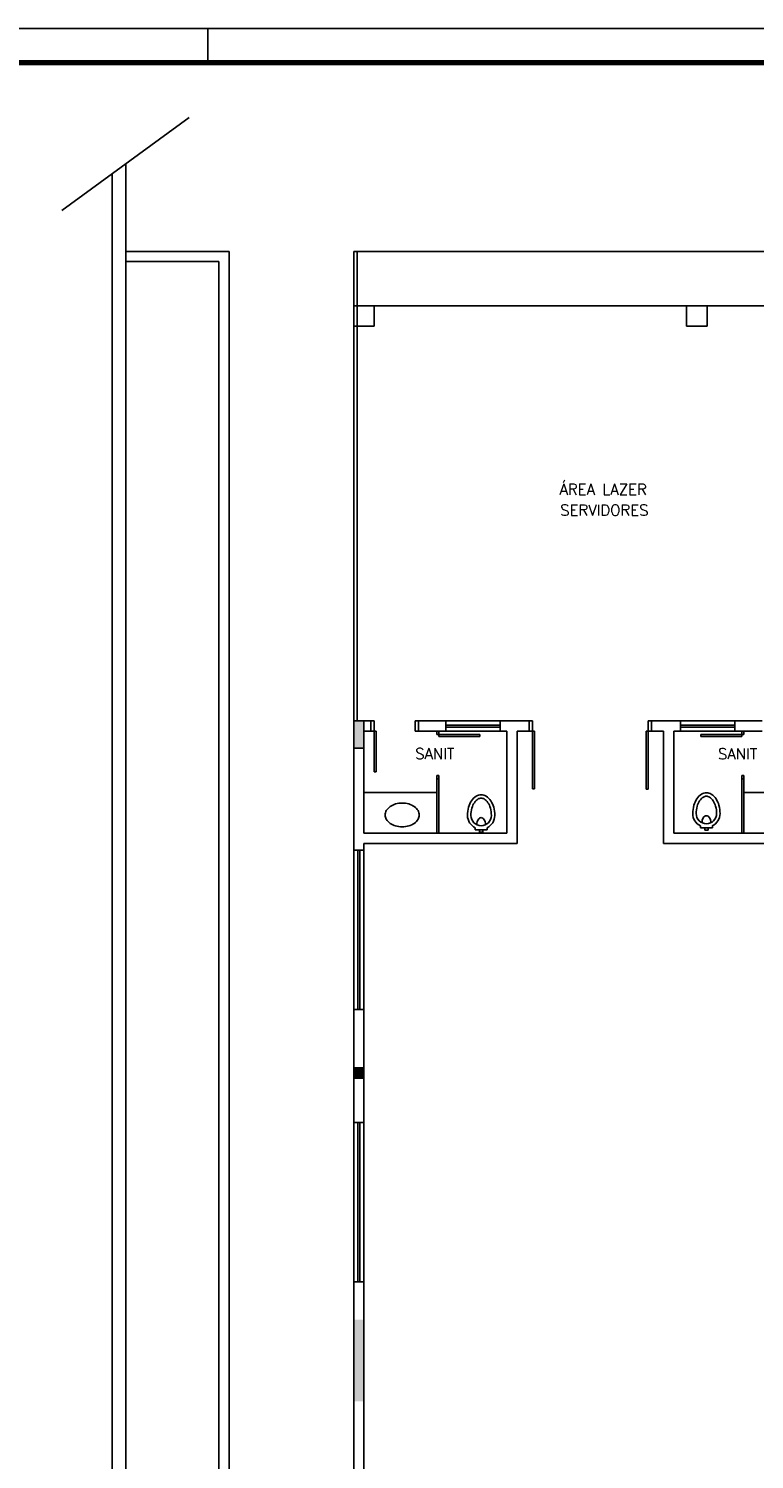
# Model space of a CAD drawing. Extents: x -13.5 to 60.2, y -0.1 to 41.9.
# Tile 41 of 57: x 3.6 to 14.3, y 20.9 to 41.9. Entities that reach past the tile are written whole.
import ezdxf

# ---------------------------------------------------------------- set-up
doc = ezdxf.new("R2010")
doc.units = 0
doc.header["$MEASUREMENT"] = 0
doc.layers.add('PAREDES', color=8, linetype='Continuous')
doc.layers.add('PRANCHA', color=8, linetype='Continuous')
doc.styles.add('50-30', font='romans.shx', dxfattribs={"height": 0.16})

# ---------------------------------------------------------------- blocks, each defined once
blk = doc.blocks.new('1-50 A0 FGR')
at = {"layer": 'PRANCHA'}
for p, q in [((3692.67, 59.449), (3632.52, 59.449)), ((3638.721, 58.949), (3638.721, 59.449))]:
    blk.add_line(p, q, dxfattribs=at)
at = {"layer": 'PRANCHA', "const_width": 0.075}
blk.add_lwpolyline([(3633.77, 58.949), (3633.77, 17.949), (3692.17, 17.949), (3692.17, 58.949), (3633.77, 58.949)], dxfattribs=at)
blk = doc.blocks.new('ENTORNO')
at = {"layer": 'PAREDES'}
for points in [[(93.509, -4.259), (93.359, -4.259), (93.359, -4.659), (93.509, -4.659)], [(93.359, -9.509), (93.509, -9.509), (93.509, -9.359), (93.359, -9.359)], [(93.509, -13.059), (93.359, -13.059), (93.359, -14.259), (93.509, -14.259)]]:
    blk.add_hatch(color=256, dxfattribs=at).paths.add_polyline_path(points)
for p, q in [((89.072, 3.241), (90.943, 4.611)), ((90.009, -32.586), (90.009, 3.927)), ((89.809, -32.702), (89.809, 3.781)), ((90.009, 2.641), (91.528, 2.641)), ((91.528, -24.909), (91.528, 2.641)), ((93.359, 2.641), (132.809, 2.641)), ((93.359, 2.641), (93.359, -4.259)), ((93.409, 2.641), (93.409, -4.259)), ((90.009, 2.491), (91.378, 2.491)), ((91.378, -25.059), (91.378, 2.491)), ((93.359, 1.841), (100.159, 1.841)), ((93.359, 1.841), (93.659, 1.841)), ((93.659, 1.841), (93.659, 1.541)), ((98.249, 1.841), (98.549, 1.841)), ((98.249, 1.841), (98.249, 1.541)), ((98.549, 1.841), (98.549, 1.541)), ((93.359, 1.541), (93.659, 1.541)), ((98.249, 1.541), (98.549, 1.541)), ((93.359, -6.159), (93.359, -4.259)), ((93.359, -4.259), (93.609, -4.259)), ((93.509, -5.909), (93.509, -4.259)), ((93.509, -4.409), (93.609, -4.409)), ((93.609, -4.409), (93.609, -4.259)), ((93.609, -4.259), (93.659, -4.259)), ((93.609, -4.409), (93.659, -4.409)), ((93.659, -4.409), (93.659, -4.259)), ((93.659, -4.409), (93.689, -4.409)), ((93.659, -4.409), (93.659, -5.009)), ((93.689, -4.409), (93.689, -4.409)), ((93.689, -4.409), (93.689, -5.009)), ((94.259, -4.409), (94.259, -4.259)), ((94.309, -4.259), (94.259, -4.259)), ((94.309, -4.409), (94.259, -4.409)), ((94.309, -4.409), (94.309, -4.259)), ((94.309, -4.259), (94.709, -4.259)), ((94.309, -4.409), (94.709, -4.409)), ((94.579, -4.409), (94.579, -4.459)), ((94.609, -4.409), (94.609, -4.459)), ((94.709, -4.409), (94.709, -4.259)), ((94.709, -4.259), (95.509, -4.259)), ((94.709, -4.319), (95.509, -4.319)), ((95.509, -4.349), (94.709, -4.349)), ((95.509, -4.409), (94.709, -4.409)), ((95.509, -4.259), (95.934, -4.259)), ((95.509, -4.409), (95.509, -4.259)), ((95.509, -4.409), (95.609, -4.409)), ((95.609, -5.909), (95.609, -4.409)), ((95.759, -6.059), (95.759, -4.409)), ((95.759, -4.409), (95.934, -4.409)), ((95.934, -4.409), (95.934, -4.259)), ((95.934, -4.259), (95.984, -4.259)), ((95.934, -4.409), (95.984, -4.409)), ((95.984, -4.409), (95.984, -4.259)), ((95.984, -4.409), (96.014, -4.409)), ((95.984, -4.409), (95.984, -5.259)), ((96.014, -4.409), (96.014, -5.259)), ((97.654, -4.41), (97.684, -4.41)), ((97.654, -4.41), (97.654, -5.26)), ((97.684, -4.409), (97.684, -4.259)), ((97.734, -4.259), (97.684, -4.259)), ((97.734, -4.409), (97.684, -4.409)), ((97.684, -4.41), (97.684, -5.26)), ((97.734, -4.409), (97.734, -4.259)), ((97.734, -4.259), (98.159, -4.259)), ((97.734, -4.409), (97.909, -4.409)), ((97.909, -6.059), (97.909, -4.409)), ((98.059, -5.909), (98.059, -4.409)), ((98.059, -4.409), (98.159, -4.409)), ((98.159, -4.409), (98.159, -4.259)), ((98.159, -4.259), (98.959, -4.259)), ((98.159, -4.319), (98.959, -4.319)), ((98.159, -4.349), (98.959, -4.349)), ((98.159, -4.409), (98.959, -4.409)), ((98.959, -4.409), (98.959, -4.259)), ((98.959, -4.259), (99.359, -4.259)), ((98.959, -4.409), (99.359, -4.409)), ((99.059, -4.409), (99.059, -4.459)), ((99.089, -4.409), (99.089, -4.459)), ((94.609, -4.459), (94.579, -4.459)), ((94.609, -4.459), (95.209, -4.459)), ((94.609, -4.459), (94.609, -4.489)), ((94.609, -4.489), (95.209, -4.489)), ((94.609, -4.489), (94.609, -4.489)), ((95.209, -4.459), (95.209, -4.489)), ((99.059, -4.459), (98.459, -4.459)), ((98.459, -4.459), (98.459, -4.489)), ((99.059, -4.489), (98.459, -4.489)), ((99.059, -4.459), (99.059, -4.489)), ((99.059, -4.459), (99.089, -4.459)), ((99.059, -4.489), (99.059, -4.489)), ((93.359, -4.659), (93.509, -4.659)), ((93.659, -5.009), (93.689, -5.009)), ((94.609, -5.059), (94.579, -5.059)), ((94.579, -5.059), (94.579, -5.109)), ((94.579, -5.909), (94.579, -5.109)), ((94.579, -5.109), (94.609, -5.109)), ((94.609, -5.059), (94.609, -5.109)), ((94.609, -5.909), (94.609, -5.109)), ((99.059, -5.059), (99.059, -5.109)), ((99.059, -5.059), (99.089, -5.059)), ((99.059, -5.909), (99.059, -5.109)), ((99.059, -5.109), (99.089, -5.109)), ((99.089, -5.059), (99.089, -5.109)), ((99.089, -5.909), (99.089, -5.109)), ((93.509, -5.309), (94.579, -5.309)), ((95.984, -5.259), (96.014, -5.259)), ((97.654, -5.26), (97.684, -5.26)), ((99.089, -5.309), (100.159, -5.309)), ((95.143, -5.828), (95.143, -5.858)), ((95.143, -5.858), (95.317, -5.858)), ((95.205, -5.858), (95.205, -5.893)), ((95.255, -5.858), (95.255, -5.893)), ((95.317, -5.828), (95.317, -5.858)), ((98.452, -5.8), (98.452, -5.83)), ((98.452, -5.83), (98.627, -5.83)), ((98.514, -5.83), (98.514, -5.865)), ((98.514, -5.865), (98.564, -5.865)), ((98.564, -5.83), (98.564, -5.865)), ((98.627, -5.8), (98.627, -5.83)), ((93.509, -5.909), (95.609, -5.909)), ((93.509, -6.059), (95.759, -6.059)), ((93.509, -6.159), (93.509, -6.059)), ((95.205, -5.893), (95.255, -5.893)), ((97.909, -6.059), (100.159, -6.059)), ((98.059, -5.909), (100.159, -5.909)), ((93.359, -6.159), (93.359, -8.499)), ((93.359, -6.159), (93.509, -6.159)), ((93.419, -6.159), (93.419, -8.499)), ((93.449, -6.159), (93.449, -8.499)), ((93.509, -6.159), (93.509, -8.499)), ((93.359, -10.159), (93.359, -8.499)), ((93.359, -8.499), (93.509, -8.499)), ((93.509, -10.159), (93.509, -8.499)), ((93.359, -9.359), (93.509, -9.359)), ((93.359, -9.509), (93.509, -9.509)), ((93.359, -10.159), (93.359, -12.499)), ((93.359, -10.159), (93.509, -10.159)), ((93.419, -10.159), (93.419, -12.499)), ((93.449, -10.159), (93.449, -12.499)), ((93.509, -10.159), (93.509, -12.499)), ((93.359, -15.259), (93.359, -12.499)), ((93.359, -12.499), (93.509, -12.499)), ((93.509, -15.259), (93.509, -12.499))]:
    blk.add_line(p, q, dxfattribs=at)
blk.add_lwpolyline([(94.07, -5.815, 0.07067), (94.169, -5.801, 0.082314), (94.247, -5.764, 0.106842), (94.303, -5.704, 0.13438), (94.32, -5.64, 0.13438), (94.303, -5.577, 0.106842), (94.247, -5.517, 0.082314), (94.169, -5.479, 0.07067), (94.07, -5.465, 0.07067), (93.971, -5.479, 0.082314), (93.893, -5.517, 0.106842), (93.837, -5.577, 0.13438), (93.82, -5.64, 0.13438), (93.837, -5.704, 0.106842), (93.893, -5.764, 0.082314), (93.971, -5.801, 0.07067)], format="xyb", close=True, dxfattribs=at)
for points in [[(95.43, -5.648, 0.066402), (95.414, -5.526, 0.078959), (95.371, -5.432, 0.107161), (95.302, -5.364, 0.141785), (95.23, -5.343, 0.141785), (95.158, -5.364, 0.107161), (95.089, -5.432, 0.078959), (95.046, -5.526, 0.066402), (95.03, -5.648, 0.066402)], [(95.38, -5.648, 0.066402), (95.366, -5.539, 0.078959), (95.33, -5.46, 0.107161), (95.275, -5.406, 0.141785), (95.23, -5.393, 0.141785), (95.185, -5.406, 0.107161), (95.13, -5.46, 0.078959), (95.094, -5.539, 0.066402), (95.08, -5.648, 0.066402)], [(98.739, -5.62, 0.066402), (98.723, -5.499, 0.078959), (98.681, -5.405, 0.107161), (98.611, -5.336, 0.141785), (98.539, -5.315, 0.141785), (98.468, -5.336, 0.107161), (98.398, -5.405, 0.078959), (98.356, -5.499, 0.066402), (98.339, -5.62, 0.066402)], [(98.689, -5.62, 0.066402), (98.675, -5.512, 0.078959), (98.639, -5.432, 0.107161), (98.584, -5.378, 0.141785), (98.539, -5.365, 0.141785), (98.494, -5.378, 0.107161), (98.44, -5.432, 0.078959), (98.404, -5.512, 0.066402), (98.389, -5.62, 0.066402)], [(98.605, -5.755, 0.064559), (98.599, -5.714, 0.077436), (98.586, -5.683, 0.107172), (98.563, -5.66, 0.145191), (98.539, -5.653, 0.145191), (98.516, -5.66, 0.107172), (98.493, -5.683, 0.077436), (98.479, -5.714, 0.064559), (98.474, -5.755, 0.064559)], [(95.295, -5.783, 0.064559), (95.29, -5.742, 0.077436), (95.276, -5.71, 0.107172), (95.253, -5.687, 0.145191), (95.23, -5.68, 0.145191), (95.207, -5.687, 0.107172), (95.184, -5.71, 0.077436), (95.17, -5.742, 0.064559), (95.165, -5.783, 0.064559)]]:
    blk.add_lwpolyline(points, format="xyb", dxfattribs=at)
for centre, radius, start, end in [((95.23, -5.648), 0.2, 180, 244.1581), ((95.23, -5.648), 0.15, 180, 0), ((95.23, -5.648), 0.2, 295.8419, 0), ((98.539, -5.62), 0.2, 180, 244.1581), ((98.539, -5.62), 0.15, 180, 0), ((98.539, -5.62), 0.2, 295.8419, 0)]:
    blk.add_arc(centre, radius, start, end, dxfattribs=at)
at = {"layer": 'PAREDES', "style": '50-30'}
for s, p in [('ÁREA LAZER ', (96.381, -0.936)), ('SERVIDORES', (96.392, -1.241)), ('SANIT', (94.261, -4.819)), ('SANIT', (98.709, -4.822))]:
    blk.add_text(s, height=0.16, dxfattribs=at).set_placement(p)

msp = doc.modelspace()

# ---------------------------------------------------------------- block references
msp.add_blockref('1-50 A0 FGR', (-3632.471, -17.509))
at = {"layer": 'PAREDES'}
msp.add_blockref('ENTORNO', (-84.967, 36.025), dxfattribs=at)

doc.saveas('drawing.dxf')
